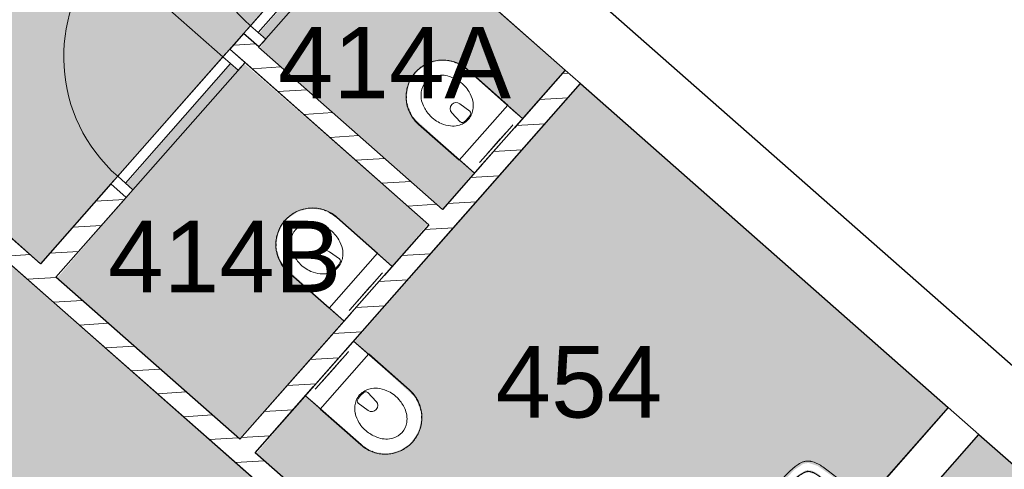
# Model space of a CAD drawing. Header units: millimetres. Extents: x 16156 to 109545, y -1019 to 113498.
# Tile 47 of 50: x 66834 to 71657, y 97325 to 99527. Entities that reach past the tile are written whole.
import ezdxf

# ---------------------------------------------------------------- set-up
doc = ezdxf.new("R2010")
doc.units = ezdxf.units.MM
for name, color, linetype, lineweight in [('A--A2__Ruwbouw', 8, 'Continuous', 15), ('A--AR9__AlgVoorz', 1, 'Continuous', 9), ('A--L$01A__Algemeen', 7, 'Continuous', 9), ('A--L22__Binnenwanden', 2, 'Continuous', 9), ('A--L3__Afbouw', 2, 'Continuous', 9), ('A--L74__VasteSanitaireVoorz', 1, 'Continuous', 9), ('A--LR9__AlgVoorz', 7, 'Continuous', 9), ('A--TR9__AlgVoorz', 1, 'Continuous', 13)]:
    doc.layers.add(name, color=color, linetype=linetype, lineweight=lineweight)
doc.styles.add('Arial', font='arial.ttf', dxfattribs={"height": 350})
pattern_1 = [(3.618, (0, 0), (-7.57249, 119.76083), [])]

# ---------------------------------------------------------------- blocks, each defined once
blk = doc.blocks.new('32_DO_WB_vo deur enkel1 - vo 2-1766223-DO-Begane grond - Nieuwe situatie - Brandcompartimentering')
at = {"layer": 'A--L$01A__Algemeen'}
blk.add_line((520, 50), (520, 850), dxfattribs=at)
blk.add_arc((520, 50), 800, 90, 180, dxfattribs=at)
at = {"layer": 'A--L3__Afbouw'}
for p, q in [((-280, 50), (-330, 50)), ((-330, 50), (-330, -50)), ((520, 50), (-280, 50)), ((-280, 50), (-280, 0)), ((-280, -50), (-280, 50)), ((520, 0), (520, 50)), ((570, 50), (520, 50)), ((520, 50), (520, -50)), ((570, -50), (570, 50)), ((-280, 0), (520, 0)), ((-330, -50), (-280, -50)), ((520, -50), (570, -50))]:
    blk.add_line(p, q, dxfattribs=at)
blk = doc.blocks.new('32_DO_WB_vo deur enkel1 - vo 2-1960553-DO-Begane grond - Nieuwe situatie - Brandcompartimentering')
at = {"layer": 'A--L$01A__Algemeen'}
blk.add_line((510, 50), (510, 830), dxfattribs=at)
blk.add_arc((510, 50), 780, 90, 180, dxfattribs=at)
at = {"layer": 'A--L3__Afbouw'}
for p, q in [((-270, 50), (-320, 50)), ((-320, 50), (-320, -50)), ((510, 50), (-270, 50)), ((-270, 50), (-270, 0)), ((-270, -50), (-270, 50)), ((510, 0), (510, 50)), ((560, 50), (510, 50)), ((510, 50), (510, -50)), ((560, -50), (560, 50)), ((-270, 0), (510, 0)), ((-320, -50), (-270, -50)), ((510, -50), (560, -50))]:
    blk.add_line(p, q, dxfattribs=at)
blk = doc.blocks.new('74_PF_wastafel 50x38_sphinx300_un - 74_PF_wastafel 50x38_sphinx300_un-V22-DO-Begane grond - Nieuwe situatie - Brandcompartimentering')
at = {"layer": 'A--L74__VasteSanitaireVoorz'}
for p, q in [((-250, 0), (-250, -37.5)), ((250, -37.5), (250, 0)), ((-250, -37.5), (-250, -129)), ((-250, -37.5), (-241, -37.5)), ((-250, -37.5), (-242, -37.5)), ((-242, -37.5), (242, -37.5)), ((242, -37.5), (250, -37.5)), ((250, -129), (250, -37.5)), ((-124.1, -117.2), (-20.7, -115.6)), ((21.7, -115.1), (124.1, -117.2))]:
    blk.add_line(p, q, dxfattribs=at)
at = {"layer": 'A--L74__VasteSanitaireVoorz', "lineweight": 25}
for p, q in [((-21, -99.7), (-23.8, -77.6)), ((23.8, -77.6), (21, -99.7)), ((-23, -98.5), (-23, -107.4)), ((-23, -98.5), (-21.6, -106)), ((-20, -98.6), (-23, -98.5)), ((-21.8, -114.8), (-15.5, -173.4)), ((-20.6, -115.7), (-21, -99.6)), ((-20.8, -101.2), (-20.6, -115.7)), ((-20.5, -126.4), (-19.8, -183.7)), ((15.5, -173.4), (21.8, -114.8)), ((19.7, -183.7), (20.4, -126.7)), ((23, -98.5), (20, -98.6)), ((21, -99.6), (20.6, -114.9)), ((20.6, -114.9), (20.8, -101.2)), ((23, -107.4), (23, -98.5)), ((-15.2, -173.4), (-15.5, -173.4)), ((-15.3, -173.4), (-15.5, -173.4)), ((-15.5, -173.4), (-15.2, -173.4)), ((-15.3, -173.4), (0, -173.4)), ((-15.2, -173.4), (15.2, -173.4)), ((0, -173.4), (15.3, -173.4)), ((15.5, -173.4), (15.2, -173.4)), ((15.2, -173.4), (15.5, -173.4)), ((15.5, -173.4), (15.3, -173.4))]:
    blk.add_line(p, q, dxfattribs=at)
at = {"layer": 'A--L74__VasteSanitaireVoorz', "flags": 128}
for points in [[(250, -37.5), (249.7, -37.5), (248.8, -37.5), (247.4, -37.5), (245.5, -37.5), (243.3, -37.5), (241, -37.5)], [(-250, -129), (-248.9, -182.6), (-245.7, -236.1), (-242.7, -269.1)], [(-193, -153.2), (-192.7, -151.6), (-192.3, -150.1), (-191.8, -148.6), (-191.3, -147.1), (-190.7, -145.6), (-190.1, -144.1), (-189.4, -142.7), (-188.6, -141.3), (-187.8, -139.9), (-187, -138.6), (-186.1, -137.3), (-185.1, -136), (-184.1, -134.8), (-183, -133.6), (-181.9, -132.5), (-180.8, -131.4), (-179.6, -130.3), (-178.3, -129.3), (-177.1, -128.5)], [(-167.2, -123.7), (-159.8, -121.9), (-152.4, -120.3), (-145, -119.1), (-137.5, -118.1), (-129.9, -117.5), (-124.1, -117.2)], [(124.1, -117.2), (131.7, -117.6), (139.2, -118.3), (146.7, -119.4), (154.2, -120.7), (161.6, -122.3), (167.2, -123.7)], [(177.1, -128.5), (178.4, -129.4), (179.6, -130.4), (180.8, -131.5), (182, -132.6), (183.1, -133.7), (184.2, -134.9), (185.2, -136.1), (186.1, -137.4), (187, -138.7), (187.9, -140), (188.7, -141.4), (189.4, -142.8), (190.1, -144.2), (190.8, -145.7), (191.3, -147.2), (191.9, -148.7), (192.3, -150.2), (192.7, -151.8), (193, -153.2)], [(242.7, -269.1), (247.2, -215.7), (249.6, -162.1), (250, -129)], [(-197.2, -242.1), (-197.9, -221.1), (-197.7, -200.1), (-197.2, -187.1)], [(-197.2, -187.1), (-196.5, -177.3), (-195.4, -167.6), (-193.9, -157.9), (-193, -153.2)], [(193, -153.2), (194.7, -162.8), (196, -172.5), (196.9, -182.3), (197.2, -187.1)], [(197.2, -187.1), (197.9, -208), (197.7, -229), (197.2, -242.1)], [(-242.7, -269.1), (-241.8, -276), (-240.7, -282.8), (-239.3, -289.5), (-237.6, -296.2), (-235.7, -302.8), (-233.4, -309.4), (-231, -315.8), (-228.3, -322.2), (-225.6, -327.8)], [(-191.5, -282.5), (-193.4, -273.3), (-195, -264.1), (-196.2, -254.8), (-197, -245.4), (-197.2, -242.1)], [(-157.2, -320.6), (-159.2, -319.8), (-161.1, -319), (-163.1, -318.1), (-164.9, -317.2), (-166.8, -316.1), (-168.6, -315), (-170.3, -313.9), (-172, -312.6), (-173.7, -311.3), (-175.3, -309.9), (-176.8, -308.5), (-178.3, -307), (-179.8, -305.4), (-181.1, -303.8), (-182.4, -302.1), (-183.6, -300.4), (-184.8, -298.6), (-185.9, -296.8), (-186.9, -295), (-187.8, -293.1), (-188.7, -291.1), (-189.5, -289.2), (-190.2, -287.2), (-190.8, -285.2), (-191.3, -283.1), (-191.5, -282.5)], [(191.5, -282.5), (191, -284.5), (190.4, -286.6), (189.7, -288.6), (188.9, -290.5), (188.1, -292.5), (187.2, -294.4), (186.2, -296.2), (185.1, -298.1), (184, -299.9), (182.8, -301.6), (181.5, -303.3), (180.2, -304.9), (178.8, -306.5), (177.3, -308), (175.8, -309.5), (174.2, -310.9), (172.6, -312.2), (170.9, -313.5), (169.1, -314.7), (167.3, -315.8), (165.5, -316.9), (163.6, -317.8), (161.7, -318.8), (159.8, -319.6), (157.8, -320.3), (157.2, -320.6)], [(197.2, -242.1), (196.5, -251.4), (195.4, -260.7), (194, -270), (192.2, -279.2), (191.5, -282.5)], [(225.6, -327.8), (228.5, -321.6), (231.2, -315.2), (233.7, -308.8), (235.8, -302.2), (237.8, -295.6), (239.4, -288.9), (240.8, -282.1), (241.9, -275.3), (242.7, -269.1)], [(-225.6, -327.8), (-224.3, -330.3), (-222.9, -332.7), (-221.5, -335), (-219.9, -337.3), (-218.3, -339.5), (-216.5, -341.6), (-214.7, -343.7), (-212.8, -345.7), (-210.8, -347.6), (-208.8, -349.5), (-206.8, -351.1)], [(-106.8, -331.3), (-115.2, -330.4), (-123.6, -329.1), (-131.9, -327.5), (-140.1, -325.6), (-148.3, -323.4), (-156.3, -320.8), (-157.2, -320.6)], [(106.8, -331.3), (57.9, -334.6), (8.9, -335.9), (-40, -335.3), (-89, -332.7), (-106.8, -331.3)], [(157.2, -320.6), (149.1, -323.2), (141, -325.4), (132.8, -327.4), (124.5, -329), (116.1, -330.2), (107.7, -331.2), (106.8, -331.3)], [(206.8, -351.1), (209, -349.3), (211, -347.5), (213, -345.5), (214.9, -343.5), (216.7, -341.5), (218.4, -339.3), (220, -337.1), (221.6, -334.8), (223.1, -332.5), (224.4, -330.1), (225.6, -327.8)], [(-206.8, -351.1), (-204.1, -353.1), (-201.4, -355.1), (-198.5, -356.9), (-195.6, -358.6), (-192.6, -360.2), (-189.6, -361.7), (-186.5, -363.1), (-183.3, -364.3), (-180.1, -365.4), (-176.9, -366.4), (-173.6, -367.3), (-172.1, -367.6)], [(-172.1, -367.6), (-154.6, -371.1), (-137, -373.8), (-119.3, -375.9), (-101.5, -377.2), (-90, -377.7)], [(-90, -377.7), (32.9, -378.8), (90, -377.7)], [(90, -377.7), (107.8, -376.8), (125.6, -375.2), (143.2, -372.9), (160.8, -369.9), (172.1, -367.6)], [(172.1, -367.6), (175.4, -366.8), (178.6, -365.9), (181.9, -364.8), (185, -363.7), (188.2, -362.4), (191.2, -360.9), (194.2, -359.4), (197.2, -357.7), (200.1, -355.9), (202.9, -354), (205.6, -352), (206.8, -351.1)]]:
    blk.add_lwpolyline(points, dxfattribs=at)
at = {"layer": 'A--L74__VasteSanitaireVoorz', "lineweight": 25, "flags": 128}
for points in [[(-21.7, -114.9), (-18.5, -144.2), (-15.2, -173.4)], [(-19.6, -103.8), (-19.3, -104.6), (-19, -105.3), (-18.6, -106.1)], [(15.2, -173.4), (18.5, -144.2), (21.7, -114.9)], [(17.2, -108.6), (17.7, -107.9), (18.1, -107.2), (18.5, -106.4), (18.8, -105.7), (19.1, -104.9), (19.4, -104.1), (19.6, -103.8)], [(17.5, -112.5), (21.6, -106), (23, -98.5)], [(-15.5, -173.4), (-15.5, -174.1), (-15.5, -174.7), (-15.4, -175.3), (-15.3, -175.9), (-15.2, -176.5), (-15.1, -177.1), (-14.9, -177.7), (-14.8, -178.3), (-14.5, -178.9), (-14.3, -179.5), (-14.1, -180.1), (-13.8, -180.6), (-13.5, -181.2), (-13.2, -181.7), (-12.8, -182.2), (-12.5, -182.7), (-12.1, -183.2), (-11.7, -183.7), (-11.3, -184.1), (-10.8, -184.6), (-10.4, -185), (-9.9, -185.4), (-9.4, -185.8), (-8.9, -186.2), (-8.4, -186.5), (-7.9, -186.8), (-7.3, -187.1), (-6.8, -187.4), (-6.2, -187.7), (-5.6, -187.9), (-5, -188.1), (-4.5, -188.3), (-3.9, -188.5), (-3.3, -188.6), (-2.6, -188.8), (-2, -188.8), (-1.4, -188.9), (-0.8, -189), (-0.2, -189), (0.5, -189), (1.1, -188.9), (1.7, -188.9), (2.3, -188.8), (2.9, -188.7), (3.5, -188.6), (4.1, -188.4), (4.7, -188.2), (5.3, -188), (5.9, -187.8), (6.5, -187.6), (7, -187.3), (7.6, -187), (8.1, -186.7), (8.6, -186.4), (9.1, -186), (9.6, -185.6), (10.1, -185.2), (10.6, -184.8), (11, -184.4), (11.5, -183.9), (11.9, -183.5), (12.3, -183), (12.6, -182.5), (13, -182), (13.3, -181.4), (13.6, -180.9), (13.9, -180.4), (14.2, -179.8), (14.4, -179.2), (14.6, -178.6), (14.8, -178.1), (15, -177.5), (15.2, -176.9), (15.3, -176.2), (15.4, -175.6), (15.5, -175), (15.5, -174.4), (15.5, -173.8), (15.5, -173.4)]]:
    blk.add_lwpolyline(points, dxfattribs=at)
at = {"layer": 'A--L74__VasteSanitaireVoorz', "lineweight": 25}
for start, end in [(0, 180), (180, 243.6372), (288, 0)]:
    blk.add_arc((0, -74.6), 24, start, end, dxfattribs=at)
at = {"layer": 'A--L74__VasteSanitaireVoorz'}
for centre, radius, start, end in [((0, -75), 17.5, 0, 180), ((0, -75), 17.5, 180, 240), ((0, -75), 17.5, 225, 240), ((0, -75), 17.5, 75, 105), ((0, -75), 17.5, 285, 0), ((0, -75), 17.5, 285, 315), ((-154, -160.8), 39.8, 125.6177, 169.0021), ((-159, -153.8), 31.2, 105.2254, 125.6177), ((-117.5, -306.2), 189.1, 92.0128, 105.2254), ((0, -3649.7), 3534.7, 90.3412, 92.0128), ((0, -3649.7), 3534.7, 87.9872, 89.6485), ((117.5, -306.2), 189.1, 74.7746, 87.9872), ((159, -153.8), 31.2, 54.3823, 74.7746), ((154, -160.8), 39.8, 10.9979, 54.3823), ((1090.6, -129), 1290.6, 180.891, 182.9206), ((327.2, -214.6), 525.1, 176.9979, 183.0021), ((47.1, -199.9), 244.6, 169.0021, 176.9979), ((0, -200), 23, 150, 180), ((0, -200), 23, 360, 30), ((-47.1, -199.9), 244.6, 3.0021, 10.9979), ((-327.2, -214.6), 525.1, 356.9979, 3.0021), ((-1090.6, -129), 1290.6, 357, 358.8146), ((0, -200), 23, 180, 0), ((36.8, -229.8), 234.3, 183.0021, 192.9979), ((-140, -270.6), 52.8, 192.9979, 251.0021), ((140, -270.6), 52.8, 288.9979, 347.0021), ((-36.8, -229.8), 234.3, 347.0021, 356.9979), ((-71, -251.1), 122.6, 198.2459, 206.4169), ((-163.9, -297.2), 18.9, 206.4169, 231.4261), ((-154, -284.8), 34.8, 231.4261, 244.552), ((-88.4, -120.6), 211.5, 251.0021, 264.9979), ((0, 889), 1224.9, 264.9979, 275.0021), ((88.4, -120.6), 211.5, 275.0021, 288.9979), ((154, -284.8), 34.8, 295.448, 308.5739), ((163.9, -297.2), 18.9, 308.5739, 333.5831), ((71, -251.1), 122.6, 333.5831, 341.7541), ((0, 2695.4), 3038.4, 269.7521, 270.2781)]:
    blk.add_arc(centre, radius, start, end, dxfattribs=at)
at = {"layer": 'A--L74__VasteSanitaireVoorz', "lineweight": 25}
for centre, major_axis, ratio, start_param, end_param in [((0, -97.9), (20.5, 0), 0.967332, 1.570796, 3.665191), ((0, -99.6), (20.1, 0), 0.870402, 1.570796, 3.08442), ((0, -97.9), (20.5, 0), 0.967332, 5.759587, 7.853982), ((0, -99.6), (20.1, 0), 0.870402, 0.057173, 1.570796), ((0, -98.5), (20, 0), 0.97026, 3.144451, 3.592433), ((0, -98.5), (20, 0), 0.97026, 5.832345, 6.280327), ((0, -183.7), (19.7, 0), 0.967332, 3.141593, 6.283185)]:
    blk.add_ellipse(centre, major_axis=major_axis, ratio=ratio, start_param=start_param, end_param=end_param, dxfattribs=at)
for points, knots in [([(23, -98.5), (23, -95.5), (21.9, -91.3), (18.8, -86.9), (16.7, -84.7), (14.8, -83.2), (12.8, -81.9), (10, -80.4), (5.9, -79.1), (1.9, -78.5), (-1.5, -78.6), (-4.5, -78.9), (-7.9, -79.7), (-11.6, -81.1), (-14.8, -83.2), (-17.7, -85.6), (-20, -88.5), (-21.7, -91.7), (-22.7, -95), (-23, -97.3), (-23, -98.5)], [-1, -1, -1, -1, -0.861111, -0.791667, -0.756944, -0.722222, -0.6875, -0.652778, -0.583333, -0.513889, -0.479167, -0.444444, -0.388889, -0.333333, -0.277778, -0.222222, -0.166667, -0.111111, -0.055556, 0, 0, 0, 0]), ([(-23, -107.4), (-23, -104), (-21.9, -99.2), (-18.8, -94), (-16.6, -91.6), (-14.8, -89.9), (-12.8, -88.3), (-9.9, -86.7), (-5.9, -85.2), (-1.9, -84.5), (1.5, -84.6), (4.5, -84.9), (7.9, -85.8), (11.5, -87.5), (14.8, -89.8), (17.7, -92.6), (20, -95.9), (21.7, -99.6), (22.7, -103.3), (23, -106), (23, -107.4)], [-1, -1, -1, -1, -0.861111, -0.791667, -0.756944, -0.722222, -0.6875, -0.652778, -0.583333, -0.513889, -0.479167, -0.444444, -0.388889, -0.333333, -0.277778, -0.222222, -0.166667, -0.111111, -0.055556, 0, 0, 0, 0]), ([(-21.2, -97.3), (-21.1, -94.2), (-20.1, -90), (-17.2, -85.6), (-15.2, -83.5), (-13.5, -82), (-11.6, -80.7), (-9, -79.3), (-5.4, -78), (-1.7, -77.4), (1.4, -77.5), (4.1, -77.7), (7.2, -78.5), (10.5, -80), (13.5, -81.9), (16.1, -84.3), (18.3, -87.2), (19.9, -90.4), (20.9, -93.7), (21.1, -96), (21.2, -97.3)], [-1, -1, -1, -1, -0.861111, -0.791667, -0.756944, -0.722222, -0.6875, -0.652778, -0.583333, -0.513889, -0.479167, -0.444444, -0.388889, -0.333333, -0.277778, -0.222222, -0.166667, -0.111111, -0.055556, 0, 0, 0, 0]), ([(-18.6, -103.3), (-18.7, -103.1), (-19.1, -102.7), (-19.5, -102.1), (-19.8, -101.5), (-20.1, -101), (-20.4, -100.5), (-20.6, -100), (-20.8, -99.6), (-20.9, -99.5)], [0.7142857, 0.7142857, 0.7142857, 0.7142857, 0.75, 0.7857143, 0.8214286, 0.8571429, 0.8928571, 0.9285714, 1, 1, 1, 1]), ([(20.8, -99.5), (20.8, -99.7), (20.6, -100), (20.4, -100.5), (20.1, -101), (19.8, -101.5), (19.5, -102.1), (19.1, -102.7), (18.8, -103.1), (18.5, -103.5), (18.1, -104), (17.4, -104.7), (16.7, -105.3), (16.3, -105.7)], [0, 0, 0, 0, 0.0714286, 0.1071429, 0.1428571, 0.1785714, 0.2142857, 0.25, 0.2678571, 0.2857143, 0.3214286, 0.3571429, 0.4285714, 0.4285714, 0.4285714, 0.4285714]), ([(15.3, -173.4), (15.3, -175.8), (14.6, -179), (12.6, -182.5), (11.1, -184.1), (9.9, -185.3), (8.5, -186.3), (6.7, -187.5), (4, -188.5), (0.7, -189), (-2.5, -188.8), (-5.3, -188), (-7.7, -186.9), (-9.9, -185.3), (-11.8, -183.4), (-13.4, -181.2), (-14.5, -178.7), (-15.1, -176.2), (-15.3, -174.4), (-15.3, -173.4)], [-1, -1, -1, -1, -0.861111, -0.791667, -0.756944, -0.722222, -0.6875, -0.652778, -0.583333, -0.513889, -0.444444, -0.388889, -0.333333, -0.277778, -0.222222, -0.166667, -0.111111, -0.055556, 0, 0, 0, 0])]:
    blk.add_open_spline(points, degree=3, knots=knots, dxfattribs=at)
for points in [[(-21.7, -114.9), (-22.2, -113.7), (-22.8, -111.2), (-23, -108.7), (-23, -107.4)], [(-20.8, -101.2), (-20.9, -100.5), (-21.1, -99.2), (-21.2, -97.9), (-21.2, -97.3)], [(-20.9, -99.5), (-21, -99.3), (-21, -99.4), (-20.9, -100.4), (-20.8, -101.2)], [(21.2, -97.3), (21.2, -97.9), (21.1, -99.2), (20.9, -100.5), (20.8, -101.2)], [(20.8, -101.2), (20.9, -100.5), (21, -99.5), (21, -99.3), (20.8, -99.5)], [(23, -107.4), (23, -108.7), (22.8, -111.2), (22.2, -113.7), (21.7, -114.9)]]:
    blk.add_open_spline(points, degree=3, dxfattribs=at)
at = {"layer": 'A--L74__VasteSanitaireVoorz'}
for points in [[(76, -115.8), (76, -115.8), (75.5, -115.8), (73.6, -115.8), (70.6, -115.7), (66.9, -115.6), (63.1, -115.6), (59.4, -115.5), (56.4, -115.5), (54.5, -115.4), (54, -115.4), (54, -115.4)], [(54, -115.4), (54, -115.4), (54.5, -115.4), (56.4, -115.5), (59.4, -115.5), (63.1, -115.6), (66.9, -115.6), (70.6, -115.7), (73.6, -115.8), (75.5, -115.8), (76, -115.8), (76, -115.8)]]:
    blk.add_open_spline(points, degree=3, dxfattribs=at)
blk = doc.blocks.new('74_PF_UN_toilet_rimfree - type-V36-DO-Begane grond - Nieuwe situatie - Brandcompartimentering')
at = {"layer": 'A--L$01A__Algemeen'}
for p, q in [((-180, -97.1), (-180, -363.1)), ((179.8, -97.1), (-180, -97.1)), ((-180, -97.1), (-180, -363.1)), ((-180, -97.1), (179.8, -97.1)), ((179.8, -363.1), (179.8, -97.1)), ((179.8, -363.1), (179.8, -97.1))]:
    blk.add_line(p, q, dxfattribs=at)
at = {"layer": 'A--L$01A__Algemeen', "flags": 128}
blk.add_lwpolyline([(-180, -363.1), (-179.9, -370.3), (-179.4, -377.5), (-178.7, -384.7), (-177.7, -391.8), (-176.4, -398.9), (-174.8, -405.9), (-173, -412.8), (-170.9, -419.7), (-168.5, -426.5), (-165.8, -433.2), (-162.9, -439.7), (-159.7, -446.2), (-156.2, -452.5), (-152.5, -458.7), (-148.6, -464.7), (-144.4, -470.6), (-140, -476.2), (-135.4, -481.7), (-130.5, -487.1), (-125.4, -492.2), (-120.2, -497.1), (-114.7, -501.8), (-109.1, -506.2), (-103.3, -510.5), (-97.3, -514.5), (-91.2, -518.3), (-84.9, -521.8), (-78.5, -525), (-72, -528), (-65.3, -530.8), (-58.5, -533.3), (-51.7, -535.5), (-44.8, -537.4), (-37.8, -539), (-30.7, -540.4), (-23.6, -541.5), (-16.4, -542.3), (-9.2, -542.8), (-2.1, -543), (5.1, -542.9), (12.3, -542.6), (19.5, -541.9), (26.6, -541), (33.7, -539.8), (40.8, -538.3), (47.7, -536.5), (54.6, -534.5), (61.4, -532.2), (68.1, -529.6), (74.7, -526.7), (81.2, -523.6), (87.6, -520.2), (93.8, -516.6), (99.8, -512.7), (105.7, -508.6), (111.5, -504.2), (117, -499.6), (122.4, -494.8), (127.6, -489.8), (132.5, -484.6), (137.3, -479.2), (141.8, -473.6), (146.1, -467.9), (150.2, -461.9), (154, -455.9), (157.6, -449.6), (160.9, -443.2), (164, -436.7), (166.8, -430.1), (169.4, -423.4), (171.7, -416.6), (173.6, -409.6), (175.4, -402.7), (176.8, -395.6), (178, -388.5), (178.8, -381.4), (179.4, -374.2), (179.7, -367), (179.8, -363.1)], dxfattribs=at)
at = {"layer": 'A--L$01A__Algemeen'}
blk.add_arc((-0.1, -363.1), 179.9, 180, 360, dxfattribs=at)
for points, knots in [([(-178, -99.1), (-178.2, -98.9), (-178.4, -98.7), (-178.8, -98.3), (-179, -98.1), (-179.1, -98), (-179.3, -97.9), (-179.4, -97.7), (-179.6, -97.5), (-179.7, -97.4), (-179.9, -97.3), (-180, -97.1), (-180, -97.1), (-180, -97.1)], [-1, -1, -1, -1, -0.833333, -0.75, -0.666667, -0.625, -0.583333, -0.5, -0.416667, -0.333333, -0.25, -0.166667, 0, 0, 0, 0]), ([(179.8, -97.1), (179.8, -97.1), (179.7, -97.1), (179.6, -97.3), (179.5, -97.4), (179.4, -97.5), (179.2, -97.7), (179, -97.9), (178.8, -98.1), (178.7, -98.2), (178.5, -98.4), (178.2, -98.7), (177.9, -98.9), (177.8, -99.1)], [0, 0, 0, 0, 0.166667, 0.25, 0.333333, 0.416667, 0.5, 0.583333, 0.666667, 0.708333, 0.75, 0.833333, 1, 1, 1, 1])]:
    blk.add_open_spline(points, degree=3, knots=knots, dxfattribs=at)
at = {"layer": 'A--L74__VasteSanitaireVoorz'}
for p, q in [((-178.3, 0), (-178.3, -362.3)), ((-178.3, -63), (-178.3, 0)), ((-178.3, 0), (-178.3, -362.3)), ((-178.3, -63), (-178.3, 0)), ((-118, 0), (-123, 0)), ((-118, 0), (118, 0)), ((123, 0), (118, 0)), ((178.3, -362.3), (178.3, 0)), ((178.3, 0), (178.3, -63)), ((178.3, -362.3), (178.3, 0)), ((178.3, 0), (178.3, -63)), ((-123, -15), (-118, -15)), ((-123, -15), (-118, -15)), ((118, -15), (-118, -15)), ((-69, -15.5), (69, -15.5)), ((-69, -15.5), (69, -15.5)), ((31, -15.5), (-31, -15.5)), ((31, -15.5), (-31, -15.5)), ((118, -15), (123, -15)), ((118, -15), (123, -15)), ((-178.3, -362.3), (-178.3, -63)), ((-178.3, -362.3), (-178.3, -63)), ((178.3, -63), (178.3, -362.3)), ((178.3, -63), (178.3, -362.3)), ((-34.8, -218.3), (-29.5, -278.1)), ((34.8, -218.3), (29.5, -278.1)), ((-166.8, -425.1), (-164.2, -431.7)), ((-166.8, -425.1), (-164.2, -431.7)), ((140.7, -471.8), (144.9, -466.1)), ((140.7, -471.8), (144.9, -466.1))]:
    blk.add_line(p, q, dxfattribs=at)
at = {"layer": 'A--L74__VasteSanitaireVoorz', "flags": 128}
for points in [[(-177.7, -376.5), (-177, -383.6), (-176, -390.7), (-174.7, -397.7)], [(-177.7, -376.5), (-177, -383.6), (-176, -390.7), (-174.7, -397.7)], [(173.9, -401.4), (175.3, -394.5), (176.5, -387.4), (177.3, -380.3), (177.9, -373.2)], [(173.9, -401.4), (175.3, -394.5), (176.5, -387.4), (177.3, -380.3), (177.9, -373.2)], [(159.6, -441.7), (162.7, -435.2), (165.4, -428.6), (168, -422)], [(159.6, -441.7), (162.7, -435.2), (165.4, -428.6), (168, -422)], [(115.2, -498.3), (116.1, -497.5), (121.4, -492.8)], [(115.2, -498.3), (116.1, -497.5), (121.4, -492.8)]]:
    blk.add_lwpolyline(points, dxfattribs=at)
at = {"layer": 'A--L74__VasteSanitaireVoorz'}
for centre, radius, start, end in [((51, -333.7), 162.5, 144.9647, 161.7326), ((4.3, -301), 105.4, 125.0353, 144.9647), ((4.3, -301), 105.4, 109.8989, 125.0353), ((-21.1, -217.1), 13.7, 129.7154, 185), ((0, -289.1), 92.7, 70.1011, 109.8989), ((0, -289.1), 87.7, 70.1011, 109.8989), ((21.1, -217.1), 13.7, 355, 50.2846), ((-4.3, -301), 105.4, 54.9647, 70.1011), ((-4.3, -301), 105.4, 35.0353, 54.9647), ((-51, -333.7), 162.5, 18.2674, 35.0353), ((51, -333.7), 162.5, 161.7326, 186.2674), ((0, -275.5), 29.6, 185, 355), ((-51, -333.7), 162.5, 353.7326, 18.2674), ((0, -362.3), 178.3, 180, 195), ((0, -362.3), 178.3, 180, 195), ((0, -362.3), 178.3, 180, 195), ((0, -362.3), 178.3, 180, 195), ((73, -331.3), 184.6, 186.2674, 203.7326), ((-73, -331.3), 184.6, 336.2674, 353.7326), ((0, -362.3), 178.3, 330, 0), ((0, -362.3), 178.3, 330, 360), ((0, -362.3), 178.3, 330, 0), ((0, -362.3), 178.3, 330, 360), ((16.9, -356), 123.3, 203.7326, 236.2674), ((-16.9, -356), 123.3, 303.7326, 336.2674), ((0, -381.4), 92.8, 236.2674, 303.7326)]:
    blk.add_arc(centre, radius, start, end, dxfattribs=at)
blk = doc.blocks.new('74_PF_UN_toilet_rimfree - type-V38-DO-Begane grond - Nieuwe situatie - Brandcompartimentering')
at = {"layer": 'A--L$01A__Algemeen'}
for p, q in [((-180, -97.1), (-180, -363.1)), ((179.8, -97.1), (-180, -97.1)), ((-180, -97.1), (-180, -363.1)), ((-180, -97.1), (179.8, -97.1)), ((179.8, -363.1), (179.8, -97.1)), ((179.8, -363.1), (179.8, -97.1))]:
    blk.add_line(p, q, dxfattribs=at)
at = {"layer": 'A--L$01A__Algemeen', "flags": 128}
blk.add_lwpolyline([(-180, -363.1), (-179.9, -370.3), (-179.4, -377.5), (-178.7, -384.7), (-177.7, -391.8), (-176.4, -398.9), (-174.8, -405.9), (-173, -412.8), (-170.9, -419.7), (-168.5, -426.5), (-165.8, -433.2), (-162.9, -439.7), (-159.7, -446.2), (-156.2, -452.5), (-152.5, -458.7), (-148.6, -464.7), (-144.4, -470.6), (-140, -476.2), (-135.4, -481.7), (-130.5, -487.1), (-125.4, -492.2), (-120.2, -497.1), (-114.7, -501.8), (-109.1, -506.2), (-103.3, -510.5), (-97.3, -514.5), (-91.2, -518.3), (-84.9, -521.8), (-78.5, -525), (-72, -528), (-65.3, -530.8), (-58.5, -533.3), (-51.7, -535.5), (-44.8, -537.4), (-37.8, -539), (-30.7, -540.4), (-23.6, -541.5), (-16.4, -542.3), (-9.2, -542.8), (-2.1, -543), (5.1, -542.9), (12.3, -542.6), (19.5, -541.9), (26.6, -541), (33.7, -539.8), (40.8, -538.3), (47.7, -536.5), (54.6, -534.5), (61.4, -532.2), (68.1, -529.6), (74.7, -526.7), (81.2, -523.6), (87.6, -520.2), (93.8, -516.6), (99.8, -512.7), (105.7, -508.6), (111.5, -504.2), (117, -499.6), (122.4, -494.8), (127.6, -489.8), (132.5, -484.6), (137.3, -479.2), (141.8, -473.6), (146.1, -467.9), (150.2, -461.9), (154, -455.9), (157.6, -449.6), (160.9, -443.2), (164, -436.7), (166.8, -430.1), (169.4, -423.4), (171.7, -416.6), (173.6, -409.6), (175.4, -402.7), (176.8, -395.6), (178, -388.5), (178.8, -381.4), (179.4, -374.2), (179.7, -367), (179.8, -363.1)], dxfattribs=at)
at = {"layer": 'A--L$01A__Algemeen'}
blk.add_arc((-0.1, -363.1), 179.9, 180, 360, dxfattribs=at)
for points, knots in [([(-178, -99.1), (-178.2, -98.9), (-178.4, -98.7), (-178.8, -98.3), (-179, -98.1), (-179.1, -98), (-179.3, -97.9), (-179.4, -97.7), (-179.6, -97.5), (-179.7, -97.4), (-179.9, -97.3), (-180, -97.1), (-180, -97.1), (-180, -97.1)], [-1, -1, -1, -1, -0.833333, -0.75, -0.666667, -0.625, -0.583333, -0.5, -0.416667, -0.333333, -0.25, -0.166667, 0, 0, 0, 0]), ([(179.8, -97.1), (179.8, -97.1), (179.7, -97.1), (179.6, -97.3), (179.5, -97.4), (179.4, -97.5), (179.2, -97.7), (179, -97.9), (178.8, -98.1), (178.7, -98.2), (178.5, -98.4), (178.2, -98.7), (177.9, -98.9), (177.8, -99.1)], [0, 0, 0, 0, 0.166667, 0.25, 0.333333, 0.416667, 0.5, 0.583333, 0.666667, 0.708333, 0.75, 0.833333, 1, 1, 1, 1])]:
    blk.add_open_spline(points, degree=3, knots=knots, dxfattribs=at)
at = {"layer": 'A--L74__VasteSanitaireVoorz'}
for p, q in [((-178.3, 0), (-178.3, -362.3)), ((-178.3, -63), (-178.3, 0)), ((-178.3, 0), (-178.3, -362.3)), ((-178.3, -63), (-178.3, 0)), ((-118, 0), (-123, 0)), ((-118, 0), (118, 0)), ((123, 0), (118, 0)), ((178.3, -362.3), (178.3, 0)), ((178.3, 0), (178.3, -63)), ((178.3, -362.3), (178.3, 0)), ((178.3, 0), (178.3, -63)), ((-123, -15), (-118, -15)), ((-123, -15), (-118, -15)), ((118, -15), (-118, -15)), ((-69, -15.5), (69, -15.5)), ((-69, -15.5), (69, -15.5)), ((31, -15.5), (-31, -15.5)), ((31, -15.5), (-31, -15.5)), ((118, -15), (123, -15)), ((118, -15), (123, -15)), ((-178.3, -362.3), (-178.3, -63)), ((-178.3, -362.3), (-178.3, -63)), ((178.3, -63), (178.3, -362.3)), ((178.3, -63), (178.3, -362.3)), ((-34.8, -218.3), (-29.5, -278.1)), ((34.8, -218.3), (29.5, -278.1)), ((-166.8, -425.1), (-164.2, -431.7)), ((-166.8, -425.1), (-164.2, -431.7)), ((140.7, -471.8), (144.9, -466.1)), ((140.7, -471.8), (144.9, -466.1))]:
    blk.add_line(p, q, dxfattribs=at)
at = {"layer": 'A--L74__VasteSanitaireVoorz', "flags": 128}
for points in [[(-177.7, -376.5), (-177, -383.6), (-176, -390.7), (-174.7, -397.7)], [(-177.7, -376.5), (-177, -383.6), (-176, -390.7), (-174.7, -397.7)], [(173.9, -401.4), (175.3, -394.5), (176.5, -387.4), (177.3, -380.3), (177.9, -373.2)], [(173.9, -401.4), (175.3, -394.5), (176.5, -387.4), (177.3, -380.3), (177.9, -373.2)], [(159.6, -441.7), (162.7, -435.2), (165.4, -428.6), (168, -422)], [(159.6, -441.7), (162.7, -435.2), (165.4, -428.6), (168, -422)], [(114.2, -499.1), (116.1, -497.5), (121.4, -492.8)], [(114.2, -499.1), (116.1, -497.5), (121.4, -492.8)]]:
    blk.add_lwpolyline(points, dxfattribs=at)
at = {"layer": 'A--L74__VasteSanitaireVoorz'}
for centre, radius, start, end in [((51, -333.7), 162.5, 144.9647, 161.7326), ((4.3, -301), 105.4, 125.0353, 144.9647), ((4.3, -301), 105.4, 109.8989, 125.0353), ((-21.1, -217.1), 13.7, 129.7154, 185), ((0, -289.1), 92.7, 70.1011, 109.8989), ((0, -289.1), 87.7, 70.1011, 109.8989), ((21.1, -217.1), 13.7, 355, 50.2846), ((-4.3, -301), 105.4, 54.9647, 70.1011), ((-4.3, -301), 105.4, 35.0353, 54.9647), ((-51, -333.7), 162.5, 18.2674, 35.0353), ((51, -333.7), 162.5, 161.7326, 186.2674), ((0, -275.5), 29.6, 185, 355), ((-51, -333.7), 162.5, 353.7326, 18.2674), ((0, -362.3), 178.3, 180, 195), ((0, -362.3), 178.3, 180, 195), ((0, -362.3), 178.3, 180, 195), ((0, -362.3), 178.3, 180, 195), ((73, -331.3), 184.6, 186.2674, 203.7326), ((-73, -331.3), 184.6, 336.2674, 353.7326), ((0, -362.3), 178.3, 330, 0), ((0, -362.3), 178.3, 330, 360), ((0, -362.3), 178.3, 330, 0), ((0, -362.3), 178.3, 330, 360), ((16.9, -356), 123.3, 203.7326, 236.2674), ((-16.9, -356), 123.3, 303.7326, 336.2674), ((0, -381.4), 92.8, 236.2674, 303.7326)]:
    blk.add_arc(centre, radius, start, end, dxfattribs=at)
blk = doc.blocks.new('74_PF_UN_toilet_rimfree - type-V39-DO-Begane grond - Nieuwe situatie - Brandcompartimentering')
at = {"layer": 'A--L$01A__Algemeen'}
for p, q in [((-180, -97.1), (-180, -363.1)), ((179.8, -97.1), (-180, -97.1)), ((-180, -97.1), (-180, -363.1)), ((-180, -97.1), (179.8, -97.1)), ((179.8, -363.1), (179.8, -97.1)), ((179.8, -363.1), (179.8, -97.1))]:
    blk.add_line(p, q, dxfattribs=at)
at = {"layer": 'A--L$01A__Algemeen', "flags": 128}
blk.add_lwpolyline([(-180, -363.1), (-179.9, -370.3), (-179.4, -377.5), (-178.7, -384.7), (-177.7, -391.8), (-176.4, -398.9), (-174.8, -405.9), (-173, -412.8), (-170.9, -419.7), (-168.5, -426.5), (-165.8, -433.2), (-162.9, -439.7), (-159.7, -446.2), (-156.2, -452.5), (-152.5, -458.7), (-148.6, -464.7), (-144.4, -470.6), (-140, -476.2), (-135.4, -481.7), (-130.5, -487.1), (-125.4, -492.2), (-120.2, -497.1), (-114.7, -501.8), (-109.1, -506.2), (-103.3, -510.5), (-97.3, -514.5), (-91.2, -518.3), (-84.9, -521.8), (-78.5, -525), (-72, -528), (-65.3, -530.8), (-58.5, -533.3), (-51.7, -535.5), (-44.8, -537.4), (-37.8, -539), (-30.7, -540.4), (-23.6, -541.5), (-16.4, -542.3), (-9.2, -542.8), (-2.1, -543), (5.1, -542.9), (12.3, -542.6), (19.5, -541.9), (26.6, -541), (33.7, -539.8), (40.8, -538.3), (47.7, -536.5), (54.6, -534.5), (61.4, -532.2), (68.1, -529.6), (74.7, -526.7), (81.2, -523.6), (87.6, -520.2), (93.8, -516.6), (99.8, -512.7), (105.7, -508.6), (111.5, -504.2), (117, -499.6), (122.4, -494.8), (127.6, -489.8), (132.5, -484.6), (137.3, -479.2), (141.8, -473.6), (146.1, -467.9), (150.2, -461.9), (154, -455.9), (157.6, -449.6), (160.9, -443.2), (164, -436.7), (166.8, -430.1), (169.4, -423.4), (171.7, -416.6), (173.6, -409.6), (175.4, -402.7), (176.8, -395.6), (178, -388.5), (178.8, -381.4), (179.4, -374.2), (179.7, -367), (179.8, -363.1)], dxfattribs=at)
at = {"layer": 'A--L$01A__Algemeen'}
blk.add_arc((-0.1, -363.1), 179.9, 180, 360, dxfattribs=at)
for points, knots in [([(-178, -99.1), (-178.2, -98.9), (-178.4, -98.7), (-178.8, -98.3), (-179, -98.1), (-179.1, -98), (-179.3, -97.9), (-179.4, -97.7), (-179.6, -97.5), (-179.7, -97.4), (-179.9, -97.3), (-180, -97.1), (-180, -97.1), (-180, -97.1)], [-1, -1, -1, -1, -0.833333, -0.75, -0.666667, -0.625, -0.583333, -0.5, -0.416667, -0.333333, -0.25, -0.166667, 0, 0, 0, 0]), ([(179.8, -97.1), (179.8, -97.1), (179.7, -97.1), (179.6, -97.3), (179.5, -97.4), (179.4, -97.5), (179.2, -97.7), (179, -97.9), (178.8, -98.1), (178.7, -98.2), (178.5, -98.4), (178.2, -98.7), (177.9, -98.9), (177.8, -99.1)], [0, 0, 0, 0, 0.166667, 0.25, 0.333333, 0.416667, 0.5, 0.583333, 0.666667, 0.708333, 0.75, 0.833333, 1, 1, 1, 1])]:
    blk.add_open_spline(points, degree=3, knots=knots, dxfattribs=at)
at = {"layer": 'A--L74__VasteSanitaireVoorz'}
for p, q in [((-178.3, 0), (-178.3, -362.3)), ((-178.3, -63), (-178.3, 0)), ((-178.3, 0), (-178.3, -362.3)), ((-178.3, -63), (-178.3, 0)), ((-118, 0), (-123, 0)), ((-118, 0), (118, 0)), ((123, 0), (118, 0)), ((178.3, -362.3), (178.3, 0)), ((178.3, 0), (178.3, -63)), ((178.3, -362.3), (178.3, 0)), ((178.3, 0), (178.3, -63)), ((-123, -15), (-118, -15)), ((-123, -15), (-118, -15)), ((118, -15), (-118, -15)), ((-69, -15.5), (69, -15.5)), ((-69, -15.5), (69, -15.5)), ((31, -15.5), (-31, -15.5)), ((31, -15.5), (-31, -15.5)), ((118, -15), (123, -15)), ((118, -15), (123, -15)), ((-178.3, -362.3), (-178.3, -63)), ((-178.3, -362.3), (-178.3, -63)), ((178.3, -63), (178.3, -362.3)), ((178.3, -63), (178.3, -362.3)), ((-34.8, -218.3), (-29.5, -278.1)), ((34.8, -218.3), (29.5, -278.1)), ((-166.8, -425.1), (-164.2, -431.7)), ((-166.8, -425.1), (-164.2, -431.7)), ((140.7, -471.8), (144.9, -466.1)), ((140.7, -471.8), (144.9, -466.1)), ((116.1, -497.5), (121.4, -492.8)), ((116.1, -497.5), (121.4, -492.8))]:
    blk.add_line(p, q, dxfattribs=at)
at = {"layer": 'A--L74__VasteSanitaireVoorz', "flags": 128}
for points in [[(-177.7, -376.5), (-177, -383.6), (-176, -390.7), (-174.7, -397.7)], [(-177.7, -376.5), (-177, -383.6), (-176, -390.7), (-174.7, -397.7)], [(173.9, -401.4), (175.3, -394.5), (176.5, -387.4), (177.3, -380.3), (177.9, -373.2)], [(173.9, -401.4), (175.3, -394.5), (176.5, -387.4), (177.3, -380.3), (177.9, -373.2)], [(159.6, -441.7), (162.7, -435.2), (165.4, -428.6), (168, -422)], [(159.6, -441.7), (162.7, -435.2), (165.4, -428.6), (168, -422)]]:
    blk.add_lwpolyline(points, dxfattribs=at)
at = {"layer": 'A--L74__VasteSanitaireVoorz'}
for centre, radius, start, end in [((51, -333.7), 162.5, 144.9647, 161.7326), ((4.3, -301), 105.4, 125.0353, 144.9647), ((4.3, -301), 105.4, 109.8989, 125.0353), ((-21.1, -217.1), 13.7, 129.7154, 185), ((0, -289.1), 92.7, 70.1011, 109.8989), ((0, -289.1), 87.7, 70.1011, 109.8989), ((21.1, -217.1), 13.7, 355, 50.2846), ((-4.3, -301), 105.4, 54.9647, 70.1011), ((-4.3, -301), 105.4, 35.0353, 54.9647), ((-51, -333.7), 162.5, 18.2674, 35.0353), ((51, -333.7), 162.5, 161.7326, 186.2674), ((0, -275.5), 29.6, 185, 355), ((-51, -333.7), 162.5, 353.7326, 18.2674), ((0, -362.3), 178.3, 180, 195), ((0, -362.3), 178.3, 180, 195), ((0, -362.3), 178.3, 180, 195), ((0, -362.3), 178.3, 180, 195), ((73, -331.3), 184.6, 186.2674, 203.7326), ((-73, -331.3), 184.6, 336.2674, 353.7326), ((0, -362.3), 178.3, 330, 0), ((0, -362.3), 178.3, 330, 360), ((0, -362.3), 178.3, 330, 0), ((0, -362.3), 178.3, 330, 360), ((16.9, -356), 123.3, 203.7326, 236.2674), ((-16.9, -356), 123.3, 303.7326, 336.2674), ((0, -381.4), 92.8, 236.2674, 303.7326)]:
    blk.add_arc(centre, radius, start, end, dxfattribs=at)

msp = doc.modelspace()

# ---------------------------------------------------------------- hatches: boundary and pattern name
at = {"layer": 'A--A2__Ruwbouw', "lineweight": 9}
h = msp.add_hatch(dxfattribs=at)
h.set_pattern_fill('FP_20', color=256, angle=45, style=0, pattern_type=2)
h.set_pattern_definition(pattern_1)
h.paths.add_polyline_path([(67012.2, 98265.9), (67356.4, 98656.6), (67281.3, 98722.7), (66937.2, 98332)])
h.paths.add_polyline_path([(67938.1, 99316.8), (68004.2, 99395.9), (67931.2, 99460.2), (67867.5, 99379)])
h.paths.add_polyline_path([(68601.2, 100069.4), (68601.2, 100078.3), (68568.7, 100098)])
h = msp.add_hatch(dxfattribs=at)
h.set_pattern_fill('FP_20', color=256, angle=45, style=0, pattern_type=2)
h.set_pattern_definition(pattern_1)
h.paths.add_polyline_path([(69723, 95744.2), (69789.1, 95819.3), (65301.9, 99772.8), (65235.8, 99697.8), (69637.9, 95819.3)])
h = msp.add_hatch(dxfattribs=at)
h.set_pattern_fill('FP_20', color=256, angle=45, style=0, pattern_type=2)
h.set_pattern_definition(pattern_1)
h.paths.add_polyline_path([(68839.1, 98523.1), (68899.8, 98602.8), (68004.2, 99391.9), (67938.1, 99316.8), (68623, 98713.4)])
h = msp.add_hatch(dxfattribs=at)
h.set_pattern_fill('FP_20', color=256, angle=45, style=0, pattern_type=2)
h.set_pattern_definition(pattern_1)
h.paths.add_polyline_path([(67988.2, 97406), (69581.6, 99214.5), (69506.5, 99280.6), (67913.1, 97472.1)])
at = {"layer": 'A--AR9__AlgVoorz'}
h = msp.add_hatch(color=41, dxfattribs=at)
h.paths.add_polyline_path([(66937.2, 98332), (68526.1, 100144.4), (66895.5, 101581), (65301.9, 99772.8), (66591.4, 98636.7)])
h.paths.add_polyline_path([(65346, 99901.3), (65857.2, 100490.4), (65824.7, 100519.1), (65308.5, 99934.3), (65327.5, 99917.5)])
h.paths.add_polyline_path([(66552, 101135), (66377.5, 100911.9), (66403.6, 100926.7), (66413, 100913.7), (66428.2, 100911.9), (66432.4, 100919.7), (66441.5, 100919.8), (66425.9, 100945.9), (66419.7, 100955.6), (66545.6, 101126.3)])
h.paths.add_polyline_path([(66476.6, 100599.7), (66432.3, 100614), (66357.1, 100666.9), (66299.9, 100714.7), (66204.5, 100797.4), (66524.5, 101160.5), (66709.6, 100988), (66737.9, 100953.9), (66755.7, 100902.5), (66746.2, 100869.4), (66683.7, 100782.9), (66547.6, 100635.4), (66499.4, 100603.4), (66489.6, 100600.5)])
h.paths.add_polyline_path([(66475.7, 100634.7), (66506.2, 100643.5), (66552.9, 100679.8), (66676.5, 100819.2), (66709.7, 100869.4), (66719.9, 100902.5), (66712.9, 100933.4), (66686.7, 100966.9), (66634.1, 101013.3), (66591.4, 101034.9), (66569.8, 101032.1), (66533.5, 101003.9), (66465.8, 100930.5), (66534.5, 100994.6), (66569.8, 101022.6), (66611.7, 101019.5), (66661.3, 100981), (66703.1, 100935.9), (66711.6, 100896.8), (66695.3, 100858.1), (66653.4, 100802.5), (66565.4, 100703.6), (66504.4, 100651.2), (66484.4, 100643), (66432.3, 100659), (66367.5, 100714.7), (66351.9, 100732.8), (66351.9, 100780.6), (66388.4, 100829.5), (66336.3, 100761.9), (66339.9, 100738.5), (66370.4, 100700.9), (66436.4, 100647.9), (66463.7, 100636.1)])
h.paths.add_polyline_path([(66516, 100823.8), (66533.7, 100834.3), (66537.1, 100850.2), (66529.8, 100864), (66519.1, 100864.4), (66521.7, 100859), (66495.4, 100840.6), (66495.4, 100834), (66510, 100824.2)])
for points in [[(68905.2, 98598.1), (69058.3, 98779.3), (68757.7, 99052.9), (68733, 99120.1), (68730.2, 99148.8), (68739.8, 99205.7), (68758.8, 99245.2), (68790.7, 99282.1), (68834.8, 99310.5), (68879.8, 99323.8), (68926.4, 99324.9), (68957.3, 99318.6), (69003, 99297.6), (69067.6, 99245), (69296.8, 99042.5), (69506.5, 99280.6), (68601.2, 100069.4), (68568.1, 100031.9), (68530.5, 100064.9), (68006.8, 99460.2), (68039.2, 99431.6), (68009.3, 99387.4), (68899.8, 98602.8)], [(67913.1, 97472.1), (68420.1, 98054.9), (68119.5, 98328.5), (68094.8, 98395.8), (68092.3, 98429.1), (68101.6, 98481.4), (68120.6, 98520.8), (68150.7, 98556.1), (68196.6, 98586.1), (68241.5, 98599.5), (68269.3, 98601.8), (68321.7, 98593.4), (68364.8, 98573.2), (68429.4, 98520.6), (68658.6, 98318.2), (68834, 98527.5), (67933.6, 99311.8), (67905.1, 99279.3), (67867.5, 99312.4), (67356.4, 98723.2), (67389.4, 98694.1), (67017.2, 98261.5), (67795, 97576.2)]]:
    msp.add_hatch(color=41, dxfattribs=at).paths.add_polyline_path(points)
h = msp.add_hatch(color=41, dxfattribs=at)
h.paths.add_polyline_path([(67720.9, 96554.5), (67895.4, 96777.7), (67869.2, 96762.9), (67859.9, 96775.9), (67844.7, 96777.7), (67840.5, 96769.8), (67831.4, 96769.7), (67847, 96743.6), (67853.2, 96734), (67727.3, 96563.2)])
h.paths.add_polyline_path([(66834.5, 95491.8), (67748.4, 96529), (67563.7, 96701.1), (67533.9, 96737.6), (67517.2, 96787), (67526.7, 96820.1), (67589.2, 96906.6), (67725.2, 97054.1), (67768, 97084.5), (67797.2, 97089.7), (67836.5, 97077.9), (67915.7, 97022.7), (67992.4, 96957.8), (68068.3, 96892.2), (68217, 97071.1), (65239, 99701.5), (64577.1, 98945.7), (66582.4, 97171), (65864.7, 96346.2), (66824.2, 95500.8)])
h.paths.add_polyline_path([(67684.7, 96654.1), (67709.2, 96660.7), (67758.9, 96706.3), (67738.4, 96694.9), (67698.2, 96667), (67661.2, 96670), (67611.6, 96708.6), (67569.8, 96753.7), (67561.2, 96792.7), (67577.6, 96831.5), (67619.4, 96887), (67691.1, 96968.8), (67768.5, 97038.4), (67788.4, 97046.5), (67840.5, 97030.5), (67905.4, 96974.8), (67921, 96956.7), (67921, 96908.9), (67884.5, 96860.1), (67936.5, 96927.7), (67933, 96951), (67902.5, 96988.6), (67836.5, 97041.7), (67809.2, 97053.5), (67782.1, 97052.8), (67738.5, 97026.4), (67691.1, 96979.6), (67596.4, 96870.3), (67563.2, 96820.1), (67552.9, 96787), (67560, 96756.2), (67586.1, 96722.7), (67638.8, 96676.2), (67676.9, 96655.3)])
h.paths.add_polyline_path([(67756.2, 96820.1), (67751.2, 96830.5), (67777.4, 96848.9), (67777.4, 96855.6), (67758.9, 96865.6), (67743.1, 96859.8), (67735.7, 96847.4), (67741.2, 96827.8), (67753.8, 96820.3)])
h.paths.add_polyline_path([(64597.7, 99053.7), (65109, 99642.8), (65076.5, 99671.5), (64565.8, 99081.9), (64575.4, 99073.5)])
h = msp.add_hatch(color=41, dxfattribs=at)
h.paths.add_polyline_path([(70622, 96821), (70796.5, 97044.1), (70770.3, 97029.3), (70760.9, 97042.3), (70745.7, 97044.1), (70741.6, 97036.3), (70732.4, 97036.2), (70748, 97010.1), (70754.2, 97000.4), (70628.4, 96829.7)])
h.paths.add_polyline_path([(69756.2, 95781.6), (69882.3, 95924.7), (69957.3, 95858.6), (70539, 96518.9), (70464, 96585), (70649.4, 96795.5), (70464.8, 96967.6), (70433.1, 97007.6), (70418.2, 97053.5), (70427.7, 97086.6), (70490.2, 97173.1), (70626.3, 97320.6), (70672.8, 97352.1), (70698.2, 97356.2), (70741.6, 97342), (70816.8, 97289.1), (70874.1, 97241.3), (70969.4, 97158.7), (71382.6, 97627.8), (69581.6, 99214.5), (68473.3, 97949.2), (68773.8, 97675.6), (68798.5, 97608.3), (68801.1, 97576.2), (68791.7, 97522.8), (68772.7, 97483.3), (68742.9, 97448.3), (68696.7, 97418), (68651.8, 97404.7), (68624, 97402.3), (68571.6, 97410.8), (68528.5, 97430.9), (68463.9, 97483.5), (68234.8, 97685.9), (67993.2, 97401.6), (69789.1, 95819.3), (69756.1, 95781.7)])
h.paths.add_polyline_path([(70585.8, 96920.6), (70610.2, 96927.2), (70660.8, 96973.7), (70639.4, 96961.4), (70604.1, 96933.4), (70560.9, 96937.3), (70512.6, 96975), (70470.9, 97020.1), (70462.3, 97059.2), (70478.6, 97097.9), (70520.5, 97153.5), (70592.1, 97235.3), (70669.5, 97304.8), (70689.5, 97313), (70741.6, 97297), (70806.4, 97241.3), (70822, 97223.2), (70822, 97175.4), (70785.5, 97126.6), (70837.6, 97194.2), (70834, 97217.5), (70803.5, 97255.1), (70737.5, 97308.2), (70710.2, 97320), (70683.2, 97319.3), (70639.5, 97292.8), (70592.1, 97246.1), (70497.4, 97136.8), (70464.2, 97086.6), (70454, 97053.5), (70461, 97022.6), (70487.2, 96989.1), (70539.8, 96942.7), (70577.9, 96921.8)])
h.paths.add_polyline_path([(70657.2, 97086.6), (70652.3, 97097), (70678.5, 97115.4), (70678.5, 97122), (70663.9, 97131.8), (70644.1, 97126.3), (70636.8, 97113.8), (70642.2, 97094.3), (70654.8, 97086.7)])
h = msp.add_hatch(color=41, dxfattribs=at)
h.paths.add_polyline_path([(71470.1, 92324.3), (74055.9, 95259.1), (74093.4, 95226), (74100.1, 95233.7), (71532.7, 97495.6), (69886.9, 95627.4), (69811.9, 95693.5), (69230.2, 95033.2), (69305.2, 94967.1), (68940.4, 94552.9), (71457.1, 92335.8)])
h.paths.add_polyline_path([(70027.9, 95863), (70538.4, 96452.8), (70505.9, 96481.4), (69990.3, 95896.1)])

# ---------------------------------------------------------------- linework, layer by layer
at = {"layer": 'A--L22__Binnenwanden', "lineweight": 30}
for p, q in [((74503.2, 95358.3), (54975.3, 112562.6)), ((68605.6, 100074.4), (69506.5, 99280.6)), ((66937.2, 98332), (65301.9, 99772.8)), ((65235.8, 99697.8), (68222.1, 97066.7)), ((67931.2, 99460.2), (67863.1, 99383)), ((68006.2, 99394.1), (67931.2, 99460.2)), ((68004.2, 99391.9), (68006.2, 99394.1)), ((68905.2, 98598.1), (68004.2, 99391.9)), ((67863.1, 99383), (68839.1, 98523.1)), ((69506.5, 99280.6), (69257.4, 98997.8)), ((68430.2, 97907.7), (69581.6, 99214.5)), ((69581.6, 99214.5), (71382.6, 97627.8)), ((69101.4, 98820.8), (68905.2, 98598.1)), ((67281.3, 98722.7), (66937.2, 98332)), ((67356.4, 98656.6), (67281.3, 98722.7)), ((67012.2, 98265.9), (67356.4, 98656.6)), ((68839.1, 98523.1), (68619.2, 98273.5)), ((67913.1, 97472.1), (67012.2, 98265.9)), ((68459.4, 98092.1), (67913.1, 97472.1)), ((67988.2, 97406), (68274.2, 97730.6)), ((71382.6, 97627.8), (70464, 96585)), ((70614, 96452.8), (71532.7, 97495.6)), ((71532.7, 97495.6), (74265.2, 95088.2)), ((69789.1, 95819.3), (67988.2, 97406))]:
    msp.add_line(p, q, dxfattribs=at)
at = {"layer": 'A--L22__Binnenwanden', "lineweight": 15}
for p, q in [((69581.6, 99214.5), (69506.5, 99280.6)), ((71532.7, 97495.6), (71382.6, 97627.8))]:
    msp.add_line(p, q, dxfattribs=at)
at = {"layer": 'A--LR9__AlgVoorz', "flags": 128}
for points in [[(68530.5, 100140.5), (66895.5, 101581), (65300.4, 99774.1), (66937.2, 98332), (67896.1, 99420.5)], [(69506.5, 99280.6), (68605.6, 100074.4), (68004.2, 99391.9), (68905.2, 98598.1)], [(65859.6, 96350.7), (66834.5, 95491.8), (67660.7, 96429.5), (68222.1, 97066.7), (67884.5, 97364.1), (66908.6, 98224), (65274.2, 99664), (65234.2, 99699.1), (64572.6, 98949.7), (66586.3, 97175.5)], [(67012.2, 98265.9), (67913.1, 97472.1), (68839.1, 98523.1), (67938.1, 99316.8)], [(71382.6, 97627.8), (69581.6, 99214.5), (68947.1, 98494.5), (67988.2, 97406), (68325.7, 97108.6), (69789.3, 95819.1)], [(74062.6, 95266.7), (71532.7, 97495.6), (69940.4, 95688.1), (69872.2, 95610.7), (68940.4, 94552.9), (71470.1, 92324.3), (72106.4, 93046.4)]]:
    msp.add_lwpolyline(points, close=True, dxfattribs=at)

# ---------------------------------------------------------------- block references
at = {"layer": 'A--L3__Afbouw', "rotation": 48.6179553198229}
for name, p in [('32_DO_WB_vo deur enkel1 - vo 2-1766223-DO-Begane grond - Nieuwe situatie - Brandcompartimentering', (68186.8, 99674.8)), ('32_DO_WB_vo deur enkel1 - vo 2-1960553-DO-Begane grond - Nieuwe situatie - Brandcompartimentering', (67530.4, 98929.7))]:
    msp.add_blockref(name, p, dxfattribs=at)
at = {"layer": 'A--L74__VasteSanitaireVoorz'}
for name, p, rotation in [('74_PF_UN_toilet_rimfree - type-V39-DO-Begane grond - Nieuwe situatie - Brandcompartimentering', (69179.4, 98909.3), 228.6179553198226), ('74_PF_UN_toilet_rimfree - type-V38-DO-Begane grond - Nieuwe situatie - Brandcompartimentering', (68541.2, 98184.9), 228.6179553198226), ('74_PF_UN_toilet_rimfree - type-V36-DO-Begane grond - Nieuwe situatie - Brandcompartimentering', (68352.2, 97819.2), 48.6179553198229), ('74_PF_wastafel 50x38_sphinx300_un - 74_PF_wastafel 50x38_sphinx300_un-V22-DO-Begane grond - Nieuwe situatie - Brandcompartimentering', (70809.4, 96977.1), 228.6212953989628)]:
    msp.add_blockref(name, p, dxfattribs=dict(at, rotation=rotation))

# ---------------------------------------------------------------- texts
at = {"layer": 'A--TR9__AlgVoorz', "char_height": 350, "attachment_point": 1, "style": 'Arial'}
for s, insert, width in [('414A', (68099.1, 99492), 1410.97), ('414B', (67267.9, 98542), 1410.97), ('454', (69165.2, 97928.4), 1010.126)]:
    msp.add_mtext(s, dxfattribs=dict(at, insert=insert, width=width))

doc.saveas('drawing.dxf')
